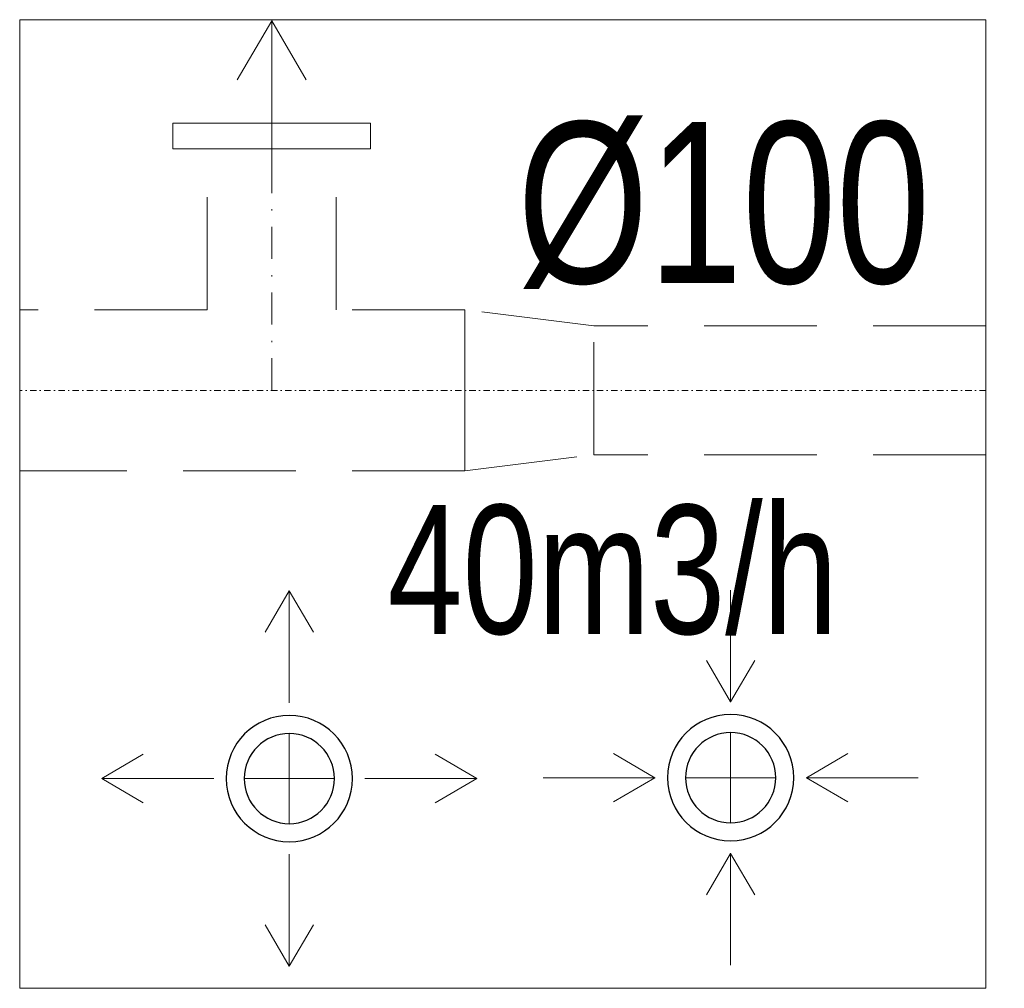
# Model space of a CAD drawing. Header units: inches. Extents: x 67014 to 70164, y -40762 to -35657.
# Tile 17 of 55: x 68436 to 68513, y -40434 to -40359. Entities that reach past the tile are written whole.
import ezdxf

# ---------------------------------------------------------------- set-up
doc = ezdxf.new("R2010")
doc.units = ezdxf.units.IN
doc.header["$MEASUREMENT"] = 0
doc.linetypes.add('DASHDOT', pattern=[1, 0.5, -0.25, 0, -0.25])
doc.linetypes.add('HIDDEN', pattern=[0.375, 0.25, -0.125])
for name, color, linetype, lineweight in [('## 08 Nawiew', 1, 'Continuous', 0), ('## 08 Wywiew', 5, 'Continuous', 0), ('## 08 Wywiew opis', 5, 'Continuous', 0), ('--proj.wentylacja', 251, 'Continuous', 0), ('08b-TABELKA -opisy', 7, 'Continuous', 0)]:
    doc.layers.add(name, color=color, linetype=linetype, lineweight=lineweight)
doc.styles.add('1-50', font='arial.ttf', dxfattribs={"width": 0.75, "height": 12.5})
doc.styles.add('STYL-1', font='arial.ttf', dxfattribs={"width": 0.75})

msp = doc.modelspace()

# ---------------------------------------------------------------- linework, layer by layer
at = {"layer": '## 08 Nawiew', "color": 1, "lineweight": 5}
msp.add_line((68457.218, -40421.181), (68457.218, -40414.181), dxfattribs=at)
at = {"layer": '## 08 Nawiew', "lineweight": 30}
for radius, start, end in [(4.9, 90, 270), (4.9, 0, 180), (4.9, 270, 90), (3.5, 90, 270), (3.5, 0, 180), (3.5, 0, 180), (3.5, 0, 180), (3.5, 0, 180), (3.5, 270, 90), (4.9, 180, 0), (3.5, 180, 0), (3.5, 180, 0), (3.5, 180, 0), (3.5, 180, 0)]:
    msp.add_arc((68457.218, -40417.681), radius, start, end, dxfattribs=at)
at = {"layer": '## 08 Wywiew', "color": 1, "lineweight": 5}
for p, q in [((68457.218, -40414.181), (68457.218, -40421.181)), ((68453.718, -40417.681), (68460.718, -40417.681))]:
    msp.add_line(p, q, dxfattribs=at)
at = {"layer": '## 08 Wywiew', "color": 5, "lineweight": 5}
for p, q in [((68491.475, -40414.112), (68491.475, -40421.112)), ((68487.975, -40417.612), (68494.975, -40417.612))]:
    msp.add_line(p, q, dxfattribs=at)
at = {"layer": '## 08 Wywiew', "color": 5, "lineweight": 30}
for radius, start, end in [(4.9, 0, 180), (3.5, 0, 180), (4.9, 180, 0), (3.5, 180, 0)]:
    msp.add_arc((68491.475, -40417.612), radius, start, end, dxfattribs=at)
at = {"layer": '## 08 Wywiew'}
for start, end in [(0, 180), (0, 180), (0, 180), (180, 0), (180, 0), (180, 0)]:
    msp.add_arc((68491.475, -40417.612), 3.5, start, end, dxfattribs=at)
at = {"layer": '## 08 Wywiew opis'}
for p, q in [((68491.474, -40411.747), (68491.474, -40403.05)), ((68491.474, -40411.731), (68489.593, -40408.521)), ((68491.474, -40411.731), (68493.355, -40408.521)), ((68485.594, -40417.611), (68482.384, -40415.73)), ((68497.356, -40417.611), (68500.567, -40415.73)), ((68485.611, -40417.611), (68476.914, -40417.611)), ((68485.594, -40417.611), (68482.384, -40419.491)), ((68497.34, -40417.611), (68506.037, -40417.611)), ((68497.356, -40417.611), (68500.567, -40419.491)), ((68491.474, -40423.493), (68489.593, -40426.703)), ((68491.474, -40423.477), (68491.474, -40432.174)), ((68491.474, -40423.493), (68493.355, -40426.703))]:
    msp.add_line(p, q, dxfattribs=at)
at = {"layer": '## 08 Wywiew opis', "color": 1}
for p, q in [((68457.217, -40403.119), (68455.336, -40406.33)), ((68457.217, -40411.816), (68457.217, -40403.119)), ((68457.217, -40403.119), (68459.098, -40406.33)), ((68442.657, -40417.679), (68445.867, -40415.799)), ((68471.763, -40417.679), (68468.553, -40415.799)), ((68442.657, -40417.679), (68445.867, -40419.56)), ((68451.354, -40417.679), (68442.657, -40417.679)), ((68463.083, -40417.679), (68471.78, -40417.679)), ((68471.763, -40417.679), (68468.553, -40419.56)), ((68457.217, -40423.545), (68457.217, -40432.242)), ((68457.217, -40432.242), (68455.336, -40429.032)), ((68457.217, -40432.242), (68459.098, -40429.032))]:
    msp.add_line(p, q, dxfattribs=at)
at = {"layer": '--proj.wentylacja'}
for q in [(68453.163, -40363.458), (68455.85, -40371.296), (68458.536, -40363.458)]:
    msp.add_line((68455.85, -40358.872), q, dxfattribs=at)
at = {"layer": '--proj.wentylacja', "linetype": 'HIDDEN', "ltscale": 35}
for p, q in [((68450.849, -40381.306), (68450.849, -40368.81)), ((68460.85, -40381.306), (68460.85, -40368.81)), ((68450.849, -40381.306), (68436.291, -40381.306)), ((68470.85, -40381.306), (68460.85, -40381.306)), ((68470.85, -40393.806), (68470.85, -40381.306)), ((68480.85, -40382.556), (68470.85, -40381.306)), ((68470.85, -40381.306), (68470.85, -40393.806)), ((68511.291, -40382.556), (68480.85, -40382.556)), ((68480.85, -40392.556), (68480.85, -40382.556)), ((68470.85, -40393.806), (68480.85, -40392.556)), ((68511.291, -40392.556), (68480.85, -40392.556)), ((68470.85, -40393.806), (68436.291, -40393.806))]:
    msp.add_line(p, q, dxfattribs=at)
at = {"layer": '--proj.wentylacja', "linetype": 'DASHDOT', "ltscale": 5}
msp.add_line((68455.85, -40387.556), (68455.85, -40368.81), dxfattribs=at)
at = {"layer": '--proj.wentylacja', "linetype": 'DASHDOT'}
msp.add_line((68511.291, -40387.556), (68436.291, -40387.556), dxfattribs=at)
at = {"layer": '--proj.wentylacja'}
msp.add_lwpolyline([(68463.512, -40368.81), (68463.512, -40366.811), (68448.187, -40366.811), (68448.187, -40368.81)], close=True, dxfattribs=at)
at = {"layer": '08b-TABELKA -opisy'}
msp.add_lwpolyline([(68436.291, -40433.957), (68511.291, -40433.957), (68511.291, -40358.79), (68436.291, -40358.79)], close=True, dxfattribs=at)

# ---------------------------------------------------------------- texts
at = {"layer": '--proj.wentylacja', "lineweight": 5, "insert": (68506.953, -40366.727), "char_height": 12.5, "attachment_point": 3, "style": '1-50'}
msp.add_mtext_dynamic_manual_height_columns('%%C100', width=57.91771, gutter_width=12.5, heights=[0], dxfattribs=at)
at = {"insert": (68464.846, -40396.449), "char_height": 10, "width": 177.1707, "attachment_point": 1, "style": 'STYL-1'}
msp.add_mtext('40m3/h', dxfattribs=at)

doc.saveas('drawing.dxf')
